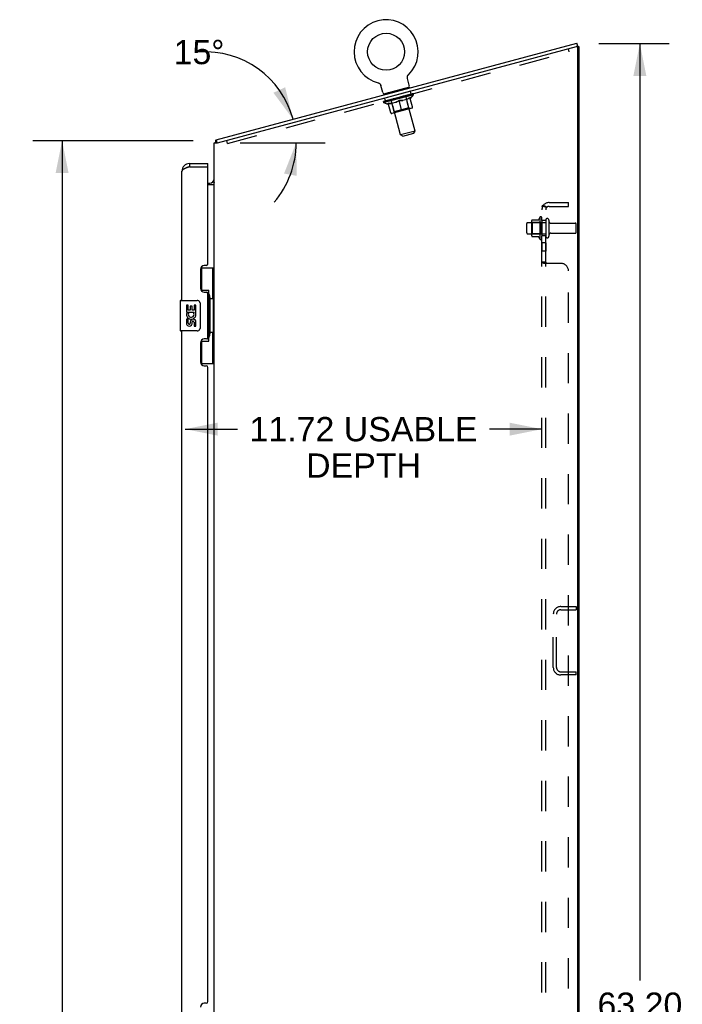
# Model space of a CAD drawing. Header units: inches. Extents: x 0 to 181, y 0 to 117.
# Tile 89 of 92: x 94 to 116, y 39 to 72. Entities that reach past the tile are written whole.
import ezdxf

# ---------------------------------------------------------------- set-up
doc = ezdxf.new("R2010")
doc.units = ezdxf.units.IN
doc.header["$LTSCALE"] = 9.946809
doc.header["$MEASUREMENT"] = 0
doc.linetypes.add('HIDDEN', pattern=[0.2, 0.1, -0.1])
doc.layers.get('0').update_dxf_attribs({"linetype": 'CONTINUOUS'})
for name, color, linetype in [('02___PRT_ALL_AXES', 7, 'CONTINUOUS'), ('DEFAULT_2', 8, 'HIDDEN'), ('DIMENSIONS', 7, 'CONTINUOUS')]:
    doc.layers.add(name, color=color, linetype=linetype)
doc.styles.get("Standard").update_dxf_attribs({"font": 'arial.ttf'})
doc.dimstyles.new('DIMSTYLE_1', dxfattribs={"dimtxt": 0.797872, "dimasz": 1.06383, "dimexe": 0.09, "dimexo": 0.07, "dimgap": 0.0375, "dimtad": 0, "dimtih": 1, "dimtoh": 1, "dimzin": 4, "dimdsep": 46, "dimtxsty": 'Standard', "dimblk": '_FILLED', "dimblk1": '_FILLED', "dimblk2": '_FILLED', "dimcen": 0.09, "dimazin": 1, "dimtfac": 1, "dimtofl": 0, "dimtmove": 0, "dimatfit": 3, "dimldrblk": '_FILLED', "dimfxl": 1, "dimtolj": 1, "dimtzin": 4, "dimarcsym": 0})
doc.dimstyles.new('DIMSTYLE_2', dxfattribs={"dimtxt": 0.797872, "dimasz": 1.06383, "dimexe": 0.09, "dimexo": 0.07, "dimgap": 0.0375, "dimtad": 0, "dimtih": 1, "dimtoh": 1, "dimdec": 0, "dimzin": 4, "dimdsep": 46, "dimtxsty": 'Standard', "dimblk": '_FILLED', "dimblk1": '_FILLED', "dimblk2": '_FILLED', "dimcen": 0.09, "dimadec": 0, "dimazin": 1, "dimtfac": 1, "dimtofl": 0, "dimtmove": 0, "dimatfit": 3, "dimldrblk": '_FILLED', "dimfxl": 1, "dimtolj": 1, "dimtzin": 4, "dimarcsym": 0})

# ---------------------------------------------------------------- blocks, each defined once
blk = doc.blocks.new('_FILLED')
at = {"color": 0, "linetype": 'ByBlock'}
blk.add_solid([(0, 0), (-1, 0.2), (-1, -0.2)], dxfattribs=at)
blk = doc.blocks.new('*D5')
at = {"layer": 'DIMENSIONS', "color": 2, "linetype": 'Continuous'}
for p, q in [((112.955, 70.908), (115.266, 70.908)), ((114.308, 70.908), (114.308, 40.108)), ((114.308, 7.711), (114.308, 38.512)), ((113.009, 7.711), (115.266, 7.711))]:
    blk.add_line(p, q, dxfattribs=at)
at = {"layer": 'DIMENSIONS', "color": 2, "linetype": 'Continuous', "xscale": 1.0638297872, "yscale": 1.0638297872, "zscale": 1.0638297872}
for p, rotation in [((114.308, 70.908), 90), ((114.308, 7.711), 270)]:
    blk.add_blockref('_FILLED', p, dxfattribs=dict(at, rotation=rotation))
at = {"layer": 'DIMENSIONS', "color": 2, "linetype": 'Continuous', "insert": (114.308, 39.709), "char_height": 0.7979, "width": 2.7881, "attachment_point": 2, "line_spacing_factor": 0.9}
blk.add_mtext('63.20', dxfattribs=at)
blk = doc.blocks.new('*D6')
at = {"layer": 'DIMENSIONS', "color": 2, "linetype": 'Continuous'}
for p, q in [((99.629, 67.711), (94.36, 67.711)), ((95.318, 67.711), (95.318, 38.509)), ((95.318, 7.711), (95.318, 36.913)), ((99.779, 7.711), (94.36, 7.711))]:
    blk.add_line(p, q, dxfattribs=at)
at = {"layer": 'DIMENSIONS', "color": 2, "linetype": 'Continuous', "xscale": 1.0638297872, "yscale": 1.0638297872, "zscale": 1.0638297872}
for p, rotation in [((95.318, 67.711), 90), ((95.318, 7.711), 270)]:
    blk.add_blockref('_FILLED', p, dxfattribs=dict(at, rotation=rotation))
at = {"layer": 'DIMENSIONS', "color": 2, "linetype": 'Continuous', "insert": (95.318, 38.11), "char_height": 0.7979, "width": 2.7881, "attachment_point": 2, "line_spacing_factor": 0.9}
blk.add_mtext('60.00', dxfattribs=at)
blk = doc.blocks.new('*D10')
at = {"layer": 'DIMENSIONS', "color": 2, "linetype": 'Continuous'}
blk.add_line((101.165, 67.641), (103.968, 67.641), dxfattribs=at)
for start, end in [(15, 93.8775), (319.2619, 360)]:
    blk.add_arc((100.019, 67.641), 2.992, start, end, dxfattribs=at)
for points in [[(102.264, 69.288), (102.909, 68.416), (102.649, 69.469)], [(103.032, 66.557), (103.011, 67.641), (102.613, 66.632)]]:
    blk.add_solid(points, dxfattribs=at)
at = {"layer": 'DIMENSIONS', "color": 2, "linetype": 'Continuous', "insert": (99.816, 71.026), "char_height": 0.79787, "width": 1.77173, "attachment_point": 2, "line_spacing_factor": 0.9}
blk.add_mtext('15\\fgdt;{\\fgdt;~}', dxfattribs=at)
blk = doc.blocks.new('*D19')
at = {"layer": 'DIMENSIONS', "color": 2, "linetype": 'Continuous'}
for p, q in [((99.362, 58.23), (101.083, 58.23)), ((111.087, 58.23), (109.367, 58.23))]:
    blk.add_line(p, q, dxfattribs=at)
at = {"layer": 'DIMENSIONS', "color": 2, "linetype": 'Continuous', "xscale": 1.0638297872, "yscale": 1.0638297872, "zscale": 1.0638297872, "rotation": 180}
blk.add_blockref('_FILLED', (99.362, 58.23), dxfattribs=at)
at = {"layer": 'DIMENSIONS', "color": 2, "linetype": 'Continuous', "xscale": 1.0638297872, "yscale": 1.0638297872, "zscale": 1.0638297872}
blk.add_blockref('_FILLED', (111.087, 58.23), dxfattribs=at)
at = {"layer": 'DIMENSIONS', "color": 2, "linetype": 'Continuous', "insert": (105.225, 58.629), "char_height": 0.79787, "width": 7.48636, "attachment_point": 2, "line_spacing_factor": 0.9}
blk.add_mtext('11.72 USABLE\\PDEPTH', dxfattribs=at)

msp = doc.modelspace()

# ---------------------------------------------------------------- linework, layer by layer
at = {"color": 7, "linetype": 'Continuous'}
for p, q in [((100.382, 67.739), (112.239, 70.916)), ((112.266, 70.815), (112.239, 70.916)), ((112.316, 70.801), (112.249, 70.801)), ((105.706, 69.615), (105.706, 69.615)), ((105.706, 69.615), (105.71, 69.614)), ((105.71, 69.614), (105.714, 69.613)), ((105.714, 69.613), (105.718, 69.611)), ((105.718, 69.611), (105.722, 69.61)), ((105.722, 69.61), (105.726, 69.608)), ((105.726, 69.608), (105.73, 69.606)), ((105.73, 69.606), (105.734, 69.604)), ((105.734, 69.604), (105.738, 69.602)), ((105.738, 69.602), (105.742, 69.599)), ((105.742, 69.6), (105.746, 69.597)), ((105.746, 69.597), (105.749, 69.594)), ((105.749, 69.594), (105.753, 69.592)), ((105.753, 69.592), (105.756, 69.589)), ((106.664, 69.795), (106.665, 69.799)), ((106.664, 69.791), (106.664, 69.795)), ((106.665, 69.786), (106.664, 69.791)), ((106.665, 69.808), (106.666, 69.813)), ((106.665, 69.804), (106.665, 69.808)), ((106.665, 69.799), (106.665, 69.804)), ((106.665, 69.782), (106.665, 69.786)), ((106.666, 69.773), (106.665, 69.777)), ((106.666, 69.813), (106.667, 69.817)), ((106.667, 69.817), (106.668, 69.821)), ((106.668, 69.821), (106.669, 69.826)), ((106.669, 69.761), (106.668, 69.764)), ((106.669, 69.826), (106.67, 69.83)), ((106.73, 69.533), (106.669, 69.761)), ((106.67, 69.83), (106.671, 69.834)), ((106.671, 69.834), (106.673, 69.838)), ((106.673, 69.838), (106.675, 69.842)), ((106.675, 69.842), (106.676, 69.846)), ((106.676, 69.846), (106.678, 69.85)), ((106.68, 69.854), (106.683, 69.858)), ((106.683, 69.858), (106.685, 69.862)), ((106.685, 69.862), (106.688, 69.866)), ((106.688, 69.865), (106.69, 69.869)), ((106.69, 69.869), (106.693, 69.873)), ((106.693, 69.873), (106.696, 69.876)), ((106.696, 69.876), (106.699, 69.879)), ((106.696, 69.876), (106.697, 69.877)), ((106.699, 69.879), (106.702, 69.882)), ((106.702, 69.882), (106.702, 69.882)), ((105.756, 69.589), (105.76, 69.586)), ((105.76, 69.586), (105.763, 69.583)), ((105.763, 69.583), (105.766, 69.58)), ((105.766, 69.58), (105.769, 69.576)), ((105.769, 69.576), (105.772, 69.573)), ((105.772, 69.573), (105.774, 69.57)), ((105.774, 69.57), (105.777, 69.566)), ((105.777, 69.566), (105.78, 69.562)), ((105.779, 69.562), (105.782, 69.559)), ((105.782, 69.559), (105.784, 69.555)), ((105.794, 69.53), (105.795, 69.527)), ((105.856, 69.299), (105.795, 69.527)), ((106.731, 69.471), (105.886, 69.245)), ((106.731, 69.471), (106.739, 69.442)), ((105.886, 69.245), (105.894, 69.216)), ((100.367, 67.682), (100.405, 67.653)), ((100.382, 67.739), (100.408, 67.641)), ((99.505, 66.961), (99.505, 66.857)), ((100.112, 66.857), (100.092, 66.857)), ((100.112, 66.857), (100.112, 66.961)), ((100.112, 66.315), (100.174, 66.315)), ((100.31, 66.35), (100.311, 66.348)), ((99.876, 63.536), (100.316, 63.536)), ((99.912, 62.757), (99.912, 63.536)), ((100.277, 62.511), (100.277, 63.536)), ((99.912, 62.801), (100.139, 62.801)), ((100.139, 61.121), (100.139, 62.801)), ((100.176, 62.562), (100.176, 62.542)), ((100.176, 62.511), (100.176, 61.411)), ((100.299, 62.511), (100.176, 62.511)), ((100.299, 61.411), (100.299, 62.511)), ((99.198, 62.446), (99.198, 61.476)), ((99.213, 62.461), (99.753, 62.461)), ((99.853, 62.361), (99.853, 61.561)), ((99.753, 61.461), (99.213, 61.461)), ((100.299, 61.411), (100.176, 61.411)), ((100.176, 61.381), (100.176, 61.361)), ((100.277, 60.386), (100.277, 61.411)), ((99.912, 60.386), (99.912, 61.166)), ((99.912, 61.121), (100.139, 61.121)), ((99.876, 60.386), (100.316, 60.386))]:
    msp.add_line(p, q, dxfattribs=at)
at = {"color": 3, "linetype": 'Continuous'}
for p, q in [((100.42, 67.641), (112.225, 70.804)), ((112.266, 70.815), (112.235, 70.807)), ((112.264, 7.878), (112.264, 70.774)), ((112.316, 7.815), (112.316, 70.801)), ((100.316, 7.815), (100.316, 67.641)), ((100.316, 67.641), (100.42, 67.641)), ((99.258, 62.461), (99.258, 66.715)), ((99.413, 66.823), (99.402, 66.819)), ((99.424, 66.827), (99.413, 66.823)), ((99.435, 66.832), (99.424, 66.827)), ((99.447, 66.836), (99.435, 66.832)), ((99.458, 66.84), (99.447, 66.836)), ((99.476, 66.847), (99.458, 66.84)), ((99.505, 66.857), (99.476, 66.847)), ((99.505, 66.961), (100.112, 66.961)), ((99.505, 66.857), (100.092, 66.857)), ((100.112, 63.669), (100.112, 66.837)), ((100.316, 66.263), (100.112, 66.263)), ((99.862, 63.479), (99.862, 62.859)), ((100.052, 63.609), (99.992, 63.609)), ((99.992, 62.729), (100.052, 62.729)), ((100.112, 61.254), (100.112, 62.669)), ((99.258, 38.211), (99.258, 61.461)), ((100.052, 61.194), (99.992, 61.194)), ((99.862, 61.064), (99.862, 60.444)), ((99.992, 60.314), (100.052, 60.314)), ((100.112, 39.419), (100.112, 60.254)), ((100.052, 39.359), (99.992, 39.359))]:
    msp.add_line(p, q, dxfattribs=at)
at = {"color": 7, "linetype": 'Continuous'}
for points in [[(106.669, 69.761), (106.668, 69.764), (106.667, 69.769), (106.666, 69.773), (106.665, 69.777), (106.665, 69.782)], [(106.678, 69.85), (106.681, 69.854), (106.683, 69.858)], [(105.784, 69.555), (105.786, 69.551), (105.788, 69.547)], [(105.786, 69.551), (105.788, 69.547), (105.79, 69.543), (105.792, 69.539), (105.793, 69.534), (105.794, 69.53)], [(105.792, 69.539), (105.793, 69.534), (105.794, 69.53)], [(100.367, 67.682), (100.368, 67.683), (100.369, 67.685), (100.37, 67.688), (100.371, 67.69), (100.372, 67.693), (100.372, 67.695), (100.373, 67.698), (100.373, 67.701), (100.373, 67.704), (100.373, 67.707), (100.373, 67.71)], [(100.373, 67.71), (100.374, 67.716), (100.374, 67.719), (100.374, 67.722), (100.374, 67.724), (100.375, 67.727), (100.375, 67.729), (100.376, 67.731), (100.376, 67.733), (100.377, 67.735), (100.378, 67.736), (100.379, 67.737), (100.38, 67.738), (100.381, 67.738), (100.382, 67.739)], [(100.287, 66.372), (100.287, 66.371), (100.287, 66.371), (100.287, 66.37), (100.288, 66.37), (100.288, 66.369), (100.289, 66.368), (100.29, 66.367), (100.292, 66.366), (100.293, 66.365), (100.295, 66.363)], [(100.295, 66.363), (100.297, 66.362), (100.298, 66.36), (100.3, 66.359), (100.302, 66.357), (100.304, 66.355), (100.306, 66.354)], [(100.306, 66.354), (100.308, 66.352), (100.31, 66.35)], [(100.311, 66.348), (100.313, 66.347), (100.314, 66.345), (100.315, 66.343), (100.316, 66.342), (100.316, 66.34), (100.316, 66.339), (100.316, 66.338)], [(100.103, 62.701), (100.106, 62.704), (100.111, 62.712), (100.116, 62.72), (100.12, 62.728), (100.124, 62.735), (100.127, 62.741), (100.13, 62.747), (100.133, 62.752), (100.135, 62.758), (100.136, 62.762), (100.138, 62.767), (100.139, 62.771), (100.139, 62.774), (100.139, 62.778)], [(99.847, 62.398), (99.849, 62.392), (99.85, 62.386), (99.852, 62.38), (99.852, 62.374), (99.853, 62.368), (99.853, 62.361)], [(99.853, 61.561), (99.853, 61.555), (99.852, 61.549), (99.852, 61.543), (99.85, 61.537), (99.849, 61.531), (99.847, 61.525)], [(100.139, 61.145), (100.139, 61.149), (100.139, 61.152), (100.138, 61.156), (100.136, 61.161), (100.135, 61.165), (100.133, 61.17), (100.13, 61.176), (100.127, 61.182), (100.124, 61.188), (100.12, 61.195), (100.116, 61.203), (100.111, 61.211), (100.106, 61.219), (100.103, 61.222)]]:
    msp.add_lwpolyline(points, dxfattribs=at)
at = {"color": 3, "linetype": 'Continuous'}
msp.add_lwpolyline([(99.402, 66.819), (99.397, 66.816), (99.392, 66.814), (99.387, 66.812), (99.382, 66.81), (99.377, 66.808), (99.372, 66.806), (99.367, 66.803), (99.362, 66.801), (99.357, 66.799), (99.352, 66.797), (99.348, 66.795), (99.343, 66.793), (99.339, 66.791), (99.335, 66.788), (99.331, 66.786), (99.326, 66.784), (99.322, 66.782), (99.319, 66.78), (99.315, 66.778), (99.311, 66.775), (99.308, 66.773), (99.304, 66.771), (99.301, 66.769), (99.297, 66.767), (99.294, 66.765), (99.291, 66.762), (99.289, 66.76), (99.286, 66.758), (99.283, 66.756), (99.281, 66.754), (99.278, 66.752), (99.276, 66.75), (99.274, 66.747), (99.272, 66.745), (99.27, 66.743), (99.268, 66.741), (99.267, 66.739), (99.265, 66.737), (99.264, 66.734), (99.263, 66.732), (99.262, 66.73), (99.261, 66.728), (99.26, 66.726), (99.259, 66.724), (99.259, 66.721), (99.259, 66.719), (99.258, 66.717), (99.258, 66.715)], dxfattribs=at)
at = {"color": 7, "linetype": 'Continuous'}
msp.add_circle((105.966, 70.637), 0.609, dxfattribs=at)
for centre, radius, start, end in [((105.966, 70.637), 1.054, 314.1042, 255.8958), ((105.914, 69.314), 0.06, 195, 285), ((106.672, 69.517), 0.06, 285, 15), ((100.563, 67.532), 0.246, 142.6059, 153.6578), ((99.505, 66.715), 0.142, 90, 131.367), ((99.422, 66.571), 0.26, 87.3661, 90), ((100.174, 66.458), 0.142, 270, 360), ((99.213, 62.446), 0.015, 90, 180), ((99.753, 62.361), 0.1, 21.205, 90), ((99.753, 61.561), 0.1, 270, 338.7946), ((99.213, 61.476), 0.015, 180, 270)]:
    msp.add_arc(centre, radius, start, end, dxfattribs=at)
at = {"color": 3, "linetype": 'Continuous'}
for centre, radius, start, end in [((112.233, 70.774), 0.0312, 0, 105), ((99.505, 66.715), 0.246, 90, 180), ((100.092, 66.837), 0.02, 0, 90), ((99.992, 63.479), 0.13, 90, 180), ((100.052, 63.669), 0.06, 270, 360), ((99.992, 62.859), 0.13, 180, 270), ((100.052, 62.669), 0.06, 0, 90), ((99.992, 61.064), 0.13, 90, 180), ((100.052, 61.254), 0.06, 270, 360), ((99.992, 60.444), 0.13, 180, 270), ((100.052, 60.254), 0.06, 0, 90), ((99.992, 39.229), 0.13, 90, 180), ((100.052, 39.419), 0.06, 270, 360)]:
    msp.add_arc(centre, radius, start, end, dxfattribs=at)
at = {"color": 7, "linetype": 'Continuous'}
for centre, start_param, end_param in [((100.072, 62.552), -1.51401, -0.699287), ((100.072, 62.552), -2.442306, -1.627583), ((100.072, 61.371), -1.51401, -0.699287), ((100.072, 61.371), -2.442306, -1.627583)]:
    msp.add_ellipse(centre, major_axis=(0, 0.18), ratio=0.579493, start_param=start_param, end_param=end_param, dxfattribs=at)
at = {"layer": '02___PRT_ALL_AXES', "color": 8, "linetype": 'HIDDEN'}
for p, q in [((106.766, 69.342), (105.921, 69.115)), ((106.793, 69.241), (106.766, 69.342)), ((105.948, 69.015), (105.921, 69.115)), ((106.793, 69.241), (105.948, 69.015)), ((111.017, 65.192), (111.017, 64.481)), ((111.087, 65.086), (111.087, 65.171)), ((111.087, 65.086), (111.087, 64.586)), ((111.212, 65.086), (111.087, 65.086)), ((111.212, 65.086), (111.212, 64.586)), ((110.617, 65.019), (111.212, 65.019)), ((111.381, 65.002), (112.182, 65.002)), ((110.617, 64.653), (111.212, 64.653)), ((111.087, 64.502), (111.087, 64.586)), ((111.212, 64.586), (111.087, 64.586)), ((111.381, 64.67), (112.182, 64.67)), ((111.087, 64.358), (111.087, 64.077)), ((111.212, 64.358), (111.087, 64.358)), ((111.212, 64.358), (111.212, 64.077)), ((111.212, 64.077), (111.087, 64.077))]:
    msp.add_line(p, q, dxfattribs=at)
at = {"layer": '02___PRT_ALL_AXES', "color": 7, "linetype": 'Continuous'}
for p, q in [((99.401, 62.307), (99.401, 62.077)), ((99.464, 62.307), (99.401, 62.307)), ((99.464, 62.14), (99.464, 62.307)), ((99.527, 62.276), (99.527, 62.14)), ((99.588, 62.276), (99.527, 62.276)), ((99.588, 62.14), (99.588, 62.276)), ((99.653, 62.307), (99.653, 62.14)), ((99.716, 62.307), (99.653, 62.307)), ((99.716, 62.077), (99.716, 62.307)), ((99.401, 62.077), (99.663, 62.077)), ((99.401, 61.846), (99.401, 61.71)), ((99.464, 61.846), (99.401, 61.846)), ((99.472, 62.041), (99.414, 62.066)), ((99.527, 62.14), (99.464, 62.14)), ((99.464, 61.71), (99.464, 61.846)), ((99.653, 62.14), (99.588, 62.14)), ((99.663, 62.077), (99.636, 62.058)), ((99.697, 62.077), (99.716, 62.077)), ((99.527, 61.752), (99.527, 61.71)), ((99.588, 61.689), (99.588, 61.758)), ((99.653, 61.752), (99.653, 61.616)), ((99.653, 61.616), (99.716, 61.616)), ((99.716, 61.616), (99.716, 61.752))]:
    msp.add_line(p, q, dxfattribs=at)
at = {"layer": '02___PRT_ALL_AXES', "color": 8, "linetype": 'HIDDEN'}
for centre, radius, start, end in [((111.618, 64.836), 0.698, 149.3369, 156.0321), ((111.049, 65.171), 0.0384, 0, 145.5503), ((111.618, 64.836), 0.698, 203.9679, 210.6631), ((111.049, 64.502), 0.0384, 214.4497, 360)]:
    msp.add_arc(centre, radius, start, end, dxfattribs=at)
at = {"layer": '02___PRT_ALL_AXES', "color": 7, "linetype": 'Continuous'}
for centre, radius, start, end in [((99.559, 62.003), 0.157, 156.5966, 341.8791), ((99.559, 62.003), 0.0943, 156.5966, 35.1122), ((99.621, 61.752), 0.0943, 0, 180), ((99.559, 62.003), 0.157, 25.737, 27.8532), ((99.562, 62.004), 0.154, 341.4199, 26.1963), ((99.496, 61.71), 0.0943, 180, 248.6704), ((99.496, 61.71), 0.0943, 248.6999, 347.4338), ((99.496, 61.71), 0.0314, 180, 0.0485), ((99.622, 61.747), 0.0362, 83.4285, 161.7628), ((99.621, 61.752), 0.0314, 0, 81.2295)]:
    msp.add_arc(centre, radius, start, end, dxfattribs=at)
at = {"layer": 'DEFAULT_2', "color": 8, "linetype": 'HIDDEN'}
for p, q in [((100.756, 67.624), (111.985, 70.632)), ((111.985, 70.632), (111.958, 70.733)), ((105.712, 69.613), (105.714, 69.613)), ((106.067, 69.293), (106.075, 69.264)), ((106.55, 69.422), (106.558, 69.394)), ((106.922, 68.031), (106.557, 69.393)), ((105.891, 68.961), (105.881, 68.997)), ((105.89, 68.994), (105.889, 68.999)), ((106.869, 69.223), (105.891, 68.961)), ((106.037, 68.908), (105.891, 68.961)), ((105.897, 68.993), (106.847, 69.247)), ((105.897, 68.993), (105.897, 68.996)), ((105.905, 68.995), (105.904, 68.998)), ((105.904, 68.995), (105.904, 68.997)), ((105.912, 69), (105.911, 69.005)), ((105.925, 69), (105.925, 69.003)), ((105.927, 69.001), (105.926, 69.003)), ((105.948, 69.009), (105.947, 69.014)), ((105.96, 69.01), (105.959, 69.012)), ((105.962, 69.01), (105.961, 69.013)), ((106.119, 69.055), (105.964, 69.013)), ((105.997, 69.022), (105.996, 69.028)), ((105.999, 69.02), (105.998, 69.022)), ((105.999, 69.02), (105.999, 69.023)), ((106.002, 69.021), (106.001, 69.023)), ((106.007, 69.022), (106.006, 69.025)), ((106.007, 69.022), (106.007, 69.025)), ((106.01, 69.023), (106.009, 69.026)), ((106.012, 69.024), (106.012, 69.027)), ((106.016, 69.025), (106.015, 69.027)), ((106.027, 69.028), (106.026, 69.03)), ((106.041, 69.031), (106.04, 69.036)), ((106.041, 69.031), (106.04, 69.034)), ((106.057, 69.039), (106.056, 69.044)), ((106.057, 69.036), (106.056, 69.038)), ((106.057, 69.036), (106.056, 69.038)), ((106.065, 69.038), (106.065, 69.041)), ((106.069, 69.039), (106.068, 69.041)), ((106.076, 69.041), (106.075, 69.043)), ((106.441, 67.902), (106.076, 69.264)), ((106.084, 69.043), (106.083, 69.049)), ((106.096, 69.046), (106.096, 69.049)), ((106.099, 69.047), (106.098, 69.049)), ((106.12, 69.053), (106.119, 69.055)), ((106.171, 69.069), (106.123, 69.056)), ((106.127, 69.057), (106.126, 69.062)), ((106.133, 69.056), (106.132, 69.059)), ((106.137, 69.057), (106.136, 69.06)), ((106.236, 68.663), (106.139, 69.025)), ((106.141, 69.058), (106.14, 69.065)), ((106.144, 69.059), (106.144, 69.062)), ((106.153, 69.061), (106.152, 69.064)), ((106.294, 68.976), (106.155, 68.939)), ((106.172, 69.066), (106.171, 69.069)), ((106.229, 69.084), (106.183, 69.072)), ((106.199, 69.074), (106.199, 69.076)), ((106.204, 69.078), (106.203, 69.083)), ((106.208, 69.076), (106.207, 69.079)), ((106.21, 69.077), (106.208, 69.084)), ((106.212, 69.077), (106.211, 69.08)), ((106.218, 69.079), (106.217, 69.081)), ((106.229, 69.082), (106.229, 69.084)), ((106.291, 69.101), (106.249, 69.09)), ((106.26, 69.09), (106.259, 69.092)), ((106.283, 69.099), (106.37, 69.128)), ((106.287, 69.1), (106.285, 69.105)), ((106.286, 69.105), (106.285, 69.105)), ((106.287, 69.1), (106.286, 69.105)), ((106.288, 69.098), (106.287, 69.1)), ((106.291, 69.098), (106.29, 69.101)), ((106.292, 69.099), (106.291, 69.101)), ((106.292, 69.099), (106.291, 69.101)), ((106.356, 69.118), (106.318, 69.108)), ((106.323, 69.107), (106.323, 69.109)), ((106.356, 69.116), (106.356, 69.118)), ((106.37, 69.122), (106.369, 69.122)), ((106.37, 69.12), (106.369, 69.122)), ((106.372, 69.123), (106.37, 69.128)), ((106.37, 69.12), (106.37, 69.122)), ((106.374, 69.121), (106.374, 69.123)), ((106.374, 69.121), (106.374, 69.123)), ((106.374, 69.123), (106.374, 69.123)), ((106.375, 69.123), (106.425, 69.137)), ((106.388, 69.125), (106.388, 69.127)), ((106.486, 68.697), (106.394, 69.039)), ((106.399, 69.134), (106.46, 69.146)), ((106.4, 69.13), (106.399, 69.134)), ((106.417, 69.135), (106.416, 69.137)), ((106.421, 69.133), (106.421, 69.136)), ((106.452, 69.144), (106.494, 69.155)), ((106.453, 69.142), (106.452, 69.144)), ((106.453, 69.142), (106.452, 69.144)), ((106.454, 69.142), (106.453, 69.145)), ((106.455, 69.15), (106.455, 69.151)), ((106.456, 69.145), (106.455, 69.151)), ((106.456, 69.145), (106.455, 69.15)), ((106.457, 69.143), (106.456, 69.145)), ((106.485, 69.15), (106.484, 69.153)), ((106.651, 69.072), (106.512, 69.035)), ((106.514, 69.161), (106.56, 69.173)), ((106.515, 69.158), (106.514, 69.161)), ((106.527, 69.162), (106.526, 69.164)), ((106.533, 69.163), (106.532, 69.166)), ((106.535, 69.164), (106.533, 69.171)), ((106.537, 69.164), (106.536, 69.167)), ((106.539, 69.168), (106.537, 69.173)), ((106.545, 69.167), (106.544, 69.169)), ((106.572, 69.176), (106.62, 69.189)), ((106.573, 69.174), (106.572, 69.176)), ((106.592, 69.179), (106.591, 69.181)), ((106.6, 69.181), (106.599, 69.184)), ((106.603, 69.182), (106.601, 69.189)), ((106.608, 69.183), (106.607, 69.186)), ((106.611, 69.184), (106.611, 69.187)), ((106.616, 69.188), (106.615, 69.193)), ((106.719, 68.792), (106.622, 69.154)), ((106.624, 69.19), (106.78, 69.232)), ((106.625, 69.188), (106.624, 69.19)), ((106.646, 69.193), (106.645, 69.196)), ((106.648, 69.194), (106.647, 69.196)), ((106.66, 69.197), (106.659, 69.203)), ((106.669, 69.2), (106.668, 69.202)), ((106.676, 69.202), (106.675, 69.204)), ((106.679, 69.202), (106.678, 69.205)), ((106.686, 69.207), (106.684, 69.212)), ((106.688, 69.205), (106.687, 69.207)), ((106.688, 69.205), (106.687, 69.207)), ((106.703, 69.209), (106.702, 69.213)), ((106.704, 69.209), (106.703, 69.211)), ((106.718, 69.213), (106.717, 69.215)), ((106.729, 69.216), (106.728, 69.218)), ((106.732, 69.217), (106.731, 69.22)), ((106.735, 69.217), (106.734, 69.22)), ((106.737, 69.218), (106.737, 69.221)), ((106.737, 69.218), (106.737, 69.22)), ((106.743, 69.22), (106.742, 69.222)), ((106.746, 69.223), (106.745, 69.228)), ((106.746, 69.22), (106.745, 69.223)), ((106.745, 69.22), (106.745, 69.222)), ((106.836, 68.821), (106.752, 69.135)), ((106.761, 69.102), (106.769, 69.104)), ((106.769, 69.104), (106.869, 69.223)), ((106.782, 69.23), (106.782, 69.233)), ((106.785, 69.231), (106.784, 69.233)), ((106.795, 69.236), (106.794, 69.241)), ((106.818, 69.24), (106.817, 69.242)), ((106.819, 69.24), (106.818, 69.243)), ((106.831, 69.246), (106.83, 69.251)), ((106.84, 69.245), (106.839, 69.248)), ((106.84, 69.246), (106.84, 69.248)), ((106.847, 69.247), (106.846, 69.25)), ((106.853, 69.252), (106.852, 69.257)), ((106.869, 69.223), (106.859, 69.259)), ((106.12, 68.63), (106.036, 68.943)), ((106.037, 68.908), (106.045, 68.91)), ((106.815, 68.785), (106.156, 68.609)), ((106.236, 68.663), (106.213, 68.624)), ((106.719, 68.792), (106.236, 68.663)), ((106.719, 68.792), (106.758, 68.77)), ((106.922, 68.031), (106.441, 67.902)), ((106.879, 67.958), (106.922, 68.031)), ((100.756, 67.624), (100.729, 67.724)), ((106.514, 67.86), (106.441, 67.902)), ((106.514, 67.86), (106.879, 67.958)), ((111.087, 9.868), (111.087, 65.555)), ((111.212, 65.555), (111.087, 65.555)), ((111.141, 65.594), (111.238, 65.514)), ((111.212, 9.868), (111.212, 65.555)), ((111.324, 65.68), (111.962, 65.68)), ((111.324, 65.555), (111.962, 65.555)), ((111.962, 65.555), (111.962, 65.68)), ((110.751, 65.092), (110.751, 64.581)), ((110.762, 65.114), (110.99, 65.114)), ((111.318, 65.101), (111.318, 64.572)), ((110.587, 64.683), (110.587, 64.989)), ((110.771, 65.02), (110.751, 65.04)), ((110.771, 65.02), (110.771, 64.653)), ((111.067, 65.02), (110.771, 65.02)), ((111.067, 65.02), (111.087, 65.04)), ((111.067, 65.02), (111.067, 64.653)), ((112.212, 64.7), (112.212, 64.972)), ((110.771, 64.653), (110.751, 64.633)), ((110.762, 64.559), (110.99, 64.559)), ((111.067, 64.653), (110.771, 64.653)), ((111.067, 64.653), (111.087, 64.633)), ((111.212, 63.716), (111.087, 63.716)), ((111.712, 63.68), (111.141, 63.68)), ((111.962, 11.993), (111.962, 63.43)), ((111.462, 50.395), (111.462, 52.152)), ((111.566, 50.395), (111.566, 52.152)), ((111.709, 52.399), (112.212, 52.399)), ((111.709, 52.295), (112.212, 52.295)), ((112.212, 52.399), (112.212, 52.295)), ((111.709, 50.253), (112.212, 50.253)), ((112.212, 50.149), (112.212, 50.253)), ((112.212, 50.149), (111.709, 50.149))]:
    msp.add_line(p, q, dxfattribs=at)
for points in [[(106.286, 68.974), (106.305, 68.983), (106.323, 68.993), (106.341, 69.003), (106.358, 69.014), (106.376, 69.026), (106.394, 69.039)], [(106.394, 69.038), (106.377, 69.026), (106.361, 69.014), (106.344, 69.004), (106.327, 68.994), (106.311, 68.985), (106.294, 68.976)], [(106.394, 69.039), (106.416, 69.037), (106.438, 69.035), (106.459, 69.035), (106.479, 69.035), (106.5, 69.035), (106.52, 69.037)], [(106.512, 69.035), (106.493, 69.034), (106.474, 69.033), (106.455, 69.033), (106.435, 69.034), (106.415, 69.036), (106.394, 69.038)], [(106.645, 69.071), (106.663, 69.079), (106.681, 69.089), (106.699, 69.099), (106.716, 69.11), (106.734, 69.122), (106.752, 69.135)], [(106.752, 69.134), (106.735, 69.122), (106.718, 69.11), (106.701, 69.1), (106.685, 69.09), (106.668, 69.08), (106.651, 69.072)], [(106.155, 68.939), (106.136, 68.938), (106.117, 68.937), (106.097, 68.938), (106.077, 68.939), (106.057, 68.94), (106.036, 68.943)], [(106.036, 68.943), (106.058, 68.941), (106.08, 68.939), (106.1, 68.938), (106.121, 68.938), (106.141, 68.939), (106.161, 68.941)], [(111.11, 65.575), (111.107, 65.574), (111.103, 65.572), (111.1, 65.571), (111.098, 65.569), (111.095, 65.567), (111.093, 65.566), (111.091, 65.564), (111.089, 65.562), (111.088, 65.56), (111.088, 65.558), (111.087, 65.557), (111.087, 65.555)], [(111.141, 65.594), (111.139, 65.592), (111.137, 65.589), (111.134, 65.587), (111.131, 65.586), (111.128, 65.584), (111.124, 65.582), (111.121, 65.58), (111.117, 65.579), (111.11, 65.575)], [(111.156, 65.555), (111.155, 65.555), (111.155, 65.555), (111.154, 65.555), (111.154, 65.555), (111.153, 65.555), (111.153, 65.555), (111.153, 65.555), (111.153, 65.555), (111.153, 65.555)], [(111.153, 65.555), (111.153, 65.555), (111.153, 65.555), (111.153, 65.555), (111.153, 65.555), (111.154, 65.555), (111.154, 65.555), (111.155, 65.555), (111.155, 65.555), (111.156, 65.555), (111.156, 65.555), (111.157, 65.555), (111.158, 65.555), (111.158, 65.554), (111.159, 65.554), (111.16, 65.554), (111.16, 65.554), (111.161, 65.554), (111.162, 65.554), (111.162, 65.554), (111.163, 65.553), (111.164, 65.553), (111.165, 65.553), (111.165, 65.553), (111.166, 65.553), (111.167, 65.553), (111.167, 65.552), (111.168, 65.552), (111.169, 65.552), (111.17, 65.552), (111.171, 65.552), (111.171, 65.551), (111.172, 65.551), (111.173, 65.551), (111.174, 65.551), (111.175, 65.55), (111.175, 65.55), (111.176, 65.55), (111.177, 65.55), (111.178, 65.549), (111.179, 65.549), (111.18, 65.549), (111.181, 65.549), (111.181, 65.548), (111.182, 65.548), (111.183, 65.548), (111.184, 65.547), (111.185, 65.547), (111.186, 65.547), (111.187, 65.546), (111.188, 65.546), (111.189, 65.545), (111.19, 65.545), (111.191, 65.545), (111.192, 65.544), (111.193, 65.544), (111.194, 65.544), (111.195, 65.543), (111.196, 65.543), (111.197, 65.542), (111.198, 65.542), (111.199, 65.542), (111.199, 65.541), (111.2, 65.541), (111.201, 65.54), (111.202, 65.54), (111.203, 65.54), (111.204, 65.539), (111.204, 65.539), (111.205, 65.538), (111.206, 65.538), (111.207, 65.538), (111.207, 65.537), (111.208, 65.537), (111.209, 65.537), (111.209, 65.536), (111.21, 65.536), (111.211, 65.536), (111.211, 65.535), (111.212, 65.535), (111.213, 65.534), (111.213, 65.534), (111.214, 65.534), (111.214, 65.533), (111.215, 65.533), (111.215, 65.533), (111.216, 65.533), (111.216, 65.532), (111.216, 65.532)], [(111.227, 65.532), (111.225, 65.534), (111.223, 65.536), (111.221, 65.538), (111.219, 65.541), (111.217, 65.543), (111.216, 65.545), (111.215, 65.548), (111.214, 65.55), (111.213, 65.552), (111.212, 65.554), (111.212, 65.555)], [(111.216, 65.532), (111.216, 65.532), (111.216, 65.532), (111.216, 65.532), (111.216, 65.532), (111.216, 65.532), (111.216, 65.533), (111.215, 65.533), (111.215, 65.533), (111.215, 65.533), (111.214, 65.534), (111.214, 65.534), (111.213, 65.534), (111.213, 65.535), (111.213, 65.535)], [(111.238, 65.514), (111.238, 65.515), (111.238, 65.516), (111.238, 65.517), (111.238, 65.518), (111.238, 65.519), (111.237, 65.52), (111.236, 65.521), (111.235, 65.523), (111.234, 65.524), (111.232, 65.526), (111.23, 65.528), (111.227, 65.532)], [(111.089, 63.709), (111.088, 63.711), (111.088, 63.713), (111.087, 63.714), (111.087, 63.716)], [(111.1, 63.7), (111.098, 63.702), (111.095, 63.704), (111.093, 63.706), (111.091, 63.708), (111.089, 63.709), (111.088, 63.711), (111.088, 63.713), (111.087, 63.714), (111.087, 63.716)], [(111.107, 63.697), (111.103, 63.699), (111.1, 63.7), (111.098, 63.702), (111.095, 63.704), (111.093, 63.706), (111.091, 63.708)], [(111.121, 63.691), (111.113, 63.694), (111.11, 63.696), (111.107, 63.697)], [(111.141, 63.68), (111.139, 63.682), (111.137, 63.683), (111.134, 63.685), (111.131, 63.687), (111.128, 63.688), (111.124, 63.69), (111.121, 63.691)], [(111.141, 63.68), (111.139, 63.682), (111.137, 63.683), (111.134, 63.685), (111.131, 63.687)], [(111.214, 63.711), (111.213, 63.713), (111.212, 63.714), (111.212, 63.716)], [(111.219, 63.705), (111.217, 63.707), (111.216, 63.708), (111.215, 63.71), (111.214, 63.711), (111.213, 63.713), (111.212, 63.714), (111.212, 63.716)], [(111.223, 63.703), (111.221, 63.704), (111.219, 63.705), (111.217, 63.707), (111.216, 63.708), (111.215, 63.71)], [(111.235, 63.693), (111.234, 63.695), (111.232, 63.696), (111.23, 63.697), (111.229, 63.699), (111.227, 63.7), (111.223, 63.703)], [(111.238, 63.68), (111.238, 63.682), (111.238, 63.684), (111.238, 63.685), (111.238, 63.687), (111.238, 63.688), (111.237, 63.69), (111.236, 63.692), (111.235, 63.693), (111.234, 63.695), (111.232, 63.696), (111.23, 63.697), (111.229, 63.699)], [(111.238, 63.68), (111.238, 63.682), (111.238, 63.684), (111.238, 63.685), (111.238, 63.687), (111.238, 63.688), (111.237, 63.69), (111.236, 63.692)]]:
    msp.add_lwpolyline(points, dxfattribs=at)
for centre, radius, start, end in [((106.047, 69.257), 0.03, 15, 105), ((106.586, 69.401), 0.03, 105, 195), ((106.108, 69.017), 0.0318, 15, 105), ((106.653, 69.162), 0.0318, 105, 195), ((106.149, 68.637), 0.0296, 195, 285), ((106.807, 68.814), 0.0296, 285, 15), ((111.324, 65.443), 0.237, 90, 180), ((111.324, 65.443), 0.112, 90, 180), ((110.893, 65.092), 0.141, 174.7919, 180), ((110.762, 65.104), 0.01, 90, 174.8062), ((110.971, 65.124), 0.01, 270, 336.0321), ((111.265, 65.101), 0.053, 0, 180), ((111.381, 65.065), 0.0625, 180, 270), ((110.617, 64.989), 0.03, 90, 180), ((112.182, 64.972), 0.03, 360, 90), ((110.617, 64.683), 0.03, 180, 270), ((110.893, 64.581), 0.141, 180, 185.2081), ((110.762, 64.569), 0.01, 185.1938, 270), ((110.971, 64.549), 0.01, 23.9679, 90), ((111.265, 64.572), 0.053, 180, 360), ((111.381, 64.608), 0.0625, 90, 180), ((112.182, 64.7), 0.03, 270, 0), ((111.712, 63.43), 0.25, 0, 90), ((111.709, 52.152), 0.246, 90, 180), ((111.709, 52.152), 0.142, 90, 180), ((111.709, 50.395), 0.246, 180, 270), ((111.709, 50.395), 0.142, 180, 270)]:
    msp.add_arc(centre, radius, start, end, dxfattribs=at)
for centre, major_axis, ratio, start_param, end_param in [((105.868, 68.984), (0.153, 0.041), 0.060556, 0.430652, 1.470503), ((106.37, 69.128), (0.489, 0.131), 0.060556, -3.141593, -2.96706), ((106.37, 69.128), (0.488, 0.136), 0.05963, 2.96643, 3.140963), ((105.87, 68.978), (0.153, 0.043), 0.05963, 1.376596, 1.469874), ((105.902, 68.993), (0.153, 0.039), 0.05963, 0.605815, 1.645666), ((105.85, 68.979), (0.153, 0.043), 0.05963, 0.25549, 1.295341), ((106.37, 69.128), (0.49, 0.126), 0.05963, -2.96643, -2.791898), ((106.37, 69.128), (0.486, 0.141), 0.05688, 2.791345, 2.965878), ((105.904, 68.988), (0.153, 0.041), 0.060556, 1.551758, 1.645036), ((105.851, 68.973), (0.152, 0.044), 0.05688, 1.20151, 1.294789), ((105.904, 68.99), (0.126, 0.035), 0.05963, 1.065228, 1.614276), ((105.934, 68.997), (0.127, 0.034), 0.060556, 1.240391, 1.789438), ((105.889, 68.985), (0.126, 0.037), 0.05688, 0.890143, 1.43919), ((105.951, 69.006), (0.154, 0.038), 0.05688, 0.7809, 1.820751), ((105.847, 68.978), (0.152, 0.044), 0.05688, 0.080405, 1.120256), ((106.37, 69.128), (0.492, 0.121), 0.05688, -2.791345, -2.616812), ((106.37, 69.128), (0.485, 0.146), 0.052395, 2.616403, 2.790936), ((105.952, 69), (0.153, 0.039), 0.05963, 1.72692, 1.820198), ((105.848, 68.973), (0.152, 0.046), 0.052395, 1.026568, 1.119847), ((105.889, 68.985), (0.126, 0.038), 0.052395, 0.715201, 1.264248), ((105.977, 69.009), (0.127, 0.033), 0.05963, 1.415553, 1.9646), ((106.012, 69.022), (0.154, 0.036), 0.052395, 0.955842, 1.995693), ((105.86, 68.981), (0.152, 0.046), 0.052395, -0.094537, 0.945314), ((106.37, 69.128), (0.493, 0.116), 0.052395, -2.616403, -2.44187), ((106.37, 69.128), (0.484, 0.15), 0.046319, 2.441654, 2.616187), ((106.013, 69.017), (0.154, 0.038), 0.05688, 1.902006, 1.995284), ((105.861, 68.976), (0.151, 0.047), 0.046319, 0.851819, 0.945098), ((105.903, 68.989), (0.126, 0.039), 0.046319, 0.540452, 1.089499), ((106.032, 69.024), (0.128, 0.031), 0.05688, 1.590638, 2.139686), ((106.084, 69.041), (0.155, 0.035), 0.046319, 1.130591, 2.170442), ((106.37, 69.128), (0.494, 0.112), 0.046319, -2.441654, -2.267121), ((105.889, 68.989), (0.151, 0.047), 0.046319, -0.269286, 0.770565), ((106.37, 69.128), (0.483, 0.154), 0.038841, 2.267123, 2.441656), ((106.086, 69.036), (0.154, 0.036), 0.052395, 2.076947, 2.170226), ((105.89, 68.984), (0.151, 0.048), 0.038841, 0.677289, 0.770567), ((105.931, 68.997), (0.125, 0.04), 0.038841, 0.365921, 0.914969), ((106.097, 69.041), (0.128, 0.03), 0.052395, 1.76558, 2.314627), ((106.165, 69.063), (0.155, 0.034), 0.038841, 1.305122, 2.344973), ((106.37, 69.128), (0.495, 0.108), 0.038841, -2.267123, -2.092591), ((105.932, 69.001), (0.151, 0.048), 0.038841, -0.443817, 0.596034), ((106.37, 69.128), (0.482, 0.157), 0.030195, 2.09281, 2.267343), ((106.167, 69.058), (0.155, 0.035), 0.046319, 2.251696, 2.344975), ((105.933, 68.995), (0.151, 0.049), 0.030195, 0.502975, 0.596254), ((105.973, 69.008), (0.125, 0.041), 0.030195, 0.191608, 0.740655), ((106.171, 69.061), (0.128, 0.029), 0.046319, 1.940329, 2.489376), ((105.989, 69.016), (0.151, 0.049), 0.030195, -0.61813, 0.421721), ((106.252, 69.086), (0.155, 0.033), 0.030195, 1.479435, 2.519286), ((106.37, 69.128), (0.496, 0.105), 0.030195, -2.09281, -1.918277), ((106.37, 69.128), (0.481, 0.159), 0.020645, 1.918687, 2.09322), ((106.254, 69.081), (0.155, 0.034), 0.038841, 2.426227, 2.519505), ((105.99, 69.011), (0.151, 0.05), 0.020645, 0.328852, 0.422131), ((106.027, 69.023), (0.125, 0.041), 0.020645, 0.017485, 0.566532), ((106.25, 69.082), (0.128, 0.028), 0.038841, 2.11486, 2.663907), ((106.057, 69.034), (0.151, 0.05), 0.020645, -0.792253, 0.247598), ((106.343, 69.111), (0.155, 0.032), 0.020645, 1.653558, 2.693409), ((106.37, 69.128), (0.496, 0.103), 0.020645, -1.918687, -1.744154), ((106.37, 69.128), (0.481, 0.16), 0.010478, 1.744704, 1.919237), ((106.345, 69.106), (0.155, 0.033), 0.030195, 2.60054, 2.693819), ((106.059, 69.029), (0.151, 0.05), 0.010478, 0.154869, 0.248148), ((106.092, 69.04), (0.125, 0.042), 0.010478, 6.126688, 6.675735), ((106.334, 69.105), (0.129, 0.027), 0.030195, 2.289173, 2.83822), ((106.135, 69.055), (0.151, 0.05), 0.010478, -0.966236, -0.000846), ((106.435, 69.135), (0.155, 0.032), 0.010478, 1.827541, 2.867392), ((106.37, 69.128), (0.497, 0.102), 0.010478, 4.538481, 4.720178), ((106.436, 69.13), (0.155, 0.032), 0.020645, 2.774664, 2.867942), ((106.419, 69.127), (0.129, 0.027), 0.020645, 2.463296, 3.012344), ((106.31, 69.102), (0.151, 0.05), 0.010478, 0.274201, 1.314052), ((106.245, 69.081), (0.125, 0.042), 0.010478, -0.000483, 0.504314), ((106.222, 69.073), (0.151, 0.05), 0.010478, 0.099668, 0.192946), ((106.37, 69.128), (0.481, 0.16), 0.010478, -1.571421, -1.396888), ((106.502, 69.15), (0.129, 0.026), 0.010478, 2.637279, 3.14189), ((106.526, 69.154), (0.155, 0.032), 0.010478, 2.74231, 2.948646), ((106.402, 69.127), (0.151, 0.05), 0.020645, 0.448184, 1.488034), ((106.328, 69.103), (0.125, 0.041), 0.020645, 0.129249, 0.678296), ((106.312, 69.097), (0.151, 0.05), 0.020645, 0.273651, 0.366929), ((106.37, 69.128), (0.497, 0.102), 0.010478, 1.222355, 1.396888), ((106.61, 69.182), (0.155, 0.032), 0.010478, -3.140747, -2.175357), ((106.37, 69.128), (0.481, 0.159), 0.020645, -1.397439, -1.222906), ((106.493, 69.151), (0.151, 0.049), 0.030195, 0.622307, 1.662158), ((106.413, 69.126), (0.125, 0.041), 0.030195, 0.303372, 0.852419), ((106.688, 69.203), (0.155, 0.032), 0.020645, 2.893995, 3.933846), ((106.655, 69.191), (0.129, 0.026), 0.010478, 2.749043, 3.29809), ((106.403, 69.121), (0.151, 0.049), 0.030195, 0.447774, 0.541052), ((106.69, 69.198), (0.155, 0.032), 0.010478, 2.893445, 2.986723), ((106.37, 69.128), (0.496, 0.103), 0.020645, 1.048373, 1.222906), ((106.58, 69.174), (0.151, 0.048), 0.038841, 0.79662, 1.836471), ((106.37, 69.128), (0.482, 0.157), 0.030195, -1.223315, -1.048783), ((106.497, 69.148), (0.125, 0.04), 0.038841, 0.477686, 1.026733), ((106.72, 69.208), (0.129, 0.027), 0.020645, 2.57506, 3.124108), ((106.757, 69.222), (0.155, 0.033), 0.030195, 2.719872, 3.759723), ((106.661, 69.196), (0.151, 0.047), 0.046319, 0.971151, 2.011002), ((106.494, 69.146), (0.151, 0.048), 0.038841, 0.622087, 0.715366), ((106.758, 69.216), (0.155, 0.032), 0.020645, 2.719462, 2.812741), ((106.37, 69.128), (0.496, 0.105), 0.030195, 0.87425, 1.048783), ((106.37, 69.128), (0.483, 0.154), 0.038841, -1.049002, -0.874469), ((106.577, 69.17), (0.126, 0.039), 0.046319, 0.652216, 1.201263), ((106.733, 69.215), (0.152, 0.046), 0.052395, 1.1459, 2.185751), ((106.774, 69.223), (0.129, 0.027), 0.030195, 2.400937, 2.949985), ((106.813, 69.237), (0.155, 0.034), 0.038841, 2.545558, 3.585409), ((106.65, 69.189), (0.126, 0.038), 0.052395, 0.826965, 1.376012), ((106.582, 69.169), (0.151, 0.047), 0.046319, 0.796618, 0.889896), ((106.815, 69.232), (0.155, 0.033), 0.030195, 2.545339, 2.638617), ((106.37, 69.128), (0.495, 0.108), 0.038841, 0.699936, 0.874469), ((106.794, 69.232), (0.152, 0.044), 0.05688, 1.320842, 2.360692), ((106.37, 69.128), (0.484, 0.15), 0.046319, -0.874471, -0.699939), ((106.857, 69.248), (0.155, 0.035), 0.046319, 2.371028, 3.410879), ((106.816, 69.234), (0.128, 0.028), 0.038841, 2.226624, 2.775671), ((106.843, 69.245), (0.153, 0.043), 0.05963, 1.495927, 2.535778), ((106.716, 69.207), (0.126, 0.037), 0.05688, 1.001907, 1.550954), ((106.885, 69.256), (0.154, 0.036), 0.052395, 2.196279, 3.23613), ((106.844, 69.241), (0.128, 0.029), 0.046319, 2.052093, 2.601141), ((106.662, 69.191), (0.152, 0.046), 0.052395, 0.971367, 1.064645), ((106.877, 69.254), (0.153, 0.041), 0.060556, 1.671089, 2.71094), ((106.858, 69.243), (0.155, 0.034), 0.038841, 2.371026, 2.464304), ((106.899, 69.26), (0.154, 0.038), 0.05688, 2.021337, 3.061188), ((106.37, 69.128), (0.494, 0.112), 0.046319, 0.525406, 0.699939), ((106.37, 69.128), (0.485, 0.146), 0.052395, -0.699723, -0.52519), ((106.896, 69.259), (0.153, 0.039), 0.05963, 1.846251, 2.886102), ((106.77, 69.222), (0.126, 0.035), 0.05963, 1.176993, 1.72604), ((106.859, 69.245), (0.128, 0.03), 0.052395, 1.877344, 2.426392), ((106.813, 69.233), (0.127, 0.034), 0.060556, 1.352155, 1.901202), ((106.858, 69.245), (0.128, 0.031), 0.05688, 1.702402, 2.25145), ((106.843, 69.241), (0.127, 0.033), 0.05963, 1.527317, 2.076364), ((106.735, 69.21), (0.152, 0.044), 0.05688, 1.146309, 1.239587), ((106.887, 69.251), (0.155, 0.035), 0.046319, 2.196495, 2.289773), ((106.37, 69.128), (0.493, 0.116), 0.052395, 0.350657, 0.52519), ((106.37, 69.128), (0.486, 0.141), 0.05688, -0.524781, -0.350248), ((106.796, 69.227), (0.153, 0.043), 0.05963, 1.321394, 1.414673), ((106.9, 69.254), (0.154, 0.036), 0.052395, 2.021746, 2.115024), ((106.37, 69.128), (0.492, 0.121), 0.05688, 0.175715, 0.350248), ((106.37, 69.128), (0.488, 0.136), 0.05963, -0.349695, -0.175162), ((106.844, 69.239), (0.153, 0.041), 0.060556, 1.496556, 1.589835), ((106.897, 69.254), (0.154, 0.038), 0.05688, 1.846804, 1.940083), ((106.878, 69.249), (0.153, 0.039), 0.05963, 1.671719, 1.764997), ((106.37, 69.128), (0.49, 0.126), 0.05963, 0.000629, 0.175162), ((106.37, 69.128), (0.489, 0.131), 0.060556, -0.174533, 0)]:
    msp.add_ellipse(centre, major_axis=major_axis, ratio=ratio, start_param=start_param, end_param=end_param, dxfattribs=at)

# ---------------------------------------------------------------- dimensions: what is measured, and where the dimension line sits
at = {"layer": 'DIMENSIONS', "color": 2, "linetype": 'Continuous'}
dim = msp.add_angular_dim_2l(base=(102.985, 68.032), line1=((101.065, 67.641), (101.095, 67.641)), line2=((102.812, 68.39), (102.841, 68.398)), dimstyle='DIMSTYLE_2', dxfattribs=at)
dim.commit()
dim.dimension.update_dxf_attribs({"geometry": '*D10', "text_midpoint": (99.816, 70.627), "dimtype": 162})
for base, p1, p2, angle, picture, middle in [((114.308, 70.908), (112.939, 7.711), (112.885, 70.908), 90, '*D5', (114.302, 39.305)), ((95.318, 7.711), (99.699, 67.711), (99.849, 7.711), 270, '*D6', (95.312, 37.707))]:
    dim = msp.add_linear_dim(base=base, p1=p1, p2=p2, angle=angle, dimstyle='DIMSTYLE_1', dxfattribs=at)
    dim.commit()
    dim.dimension.update_dxf_attribs({"geometry": picture, "text_midpoint": middle, "dimtype": 160})
dim = msp.add_linear_dim(base=(99.3624, 58.2302), p1=(111.0873, 63.6802), p2=(99.3624, 66.8575), angle=180, text='<> USABLE\\PDEPTH', dimstyle='DIMSTYLE_1', dxfattribs=at)
dim.commit()
dim.dimension.update_dxf_attribs({"geometry": '*D19', "text_midpoint": (105.2248, 57.6318), "dimtype": 160})

doc.saveas('drawing.dxf')
